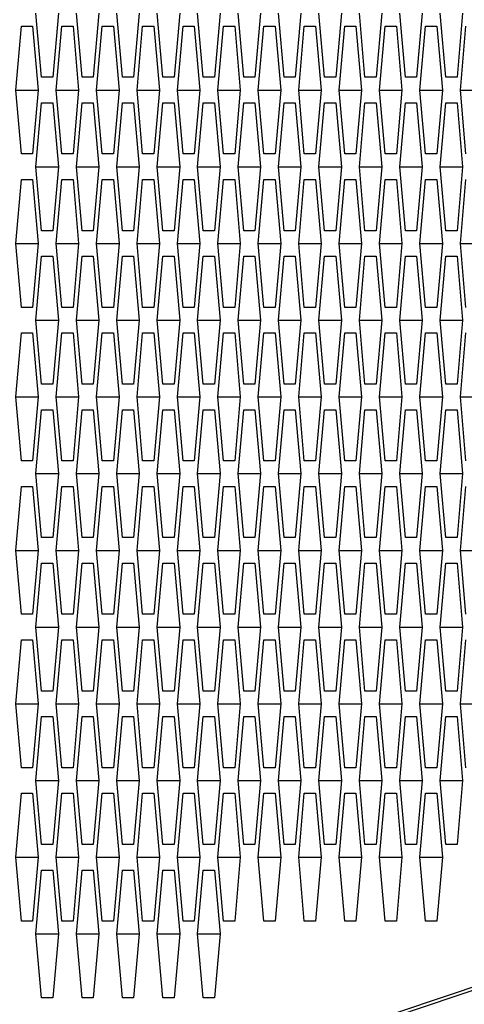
# Model space of a CAD drawing. Header units: millimetres. Extents: x 0 to 420, y 0 to 297.
# Tile 249 of 256: x 228.64 to 230.38, y 207.45 to 211.3. Entities that reach past the tile are written whole.
import ezdxf

# ---------------------------------------------------------------- set-up
doc = ezdxf.new("R2010")
doc.units = ezdxf.units.MM
doc.header["$LTSCALE"] = 23.1
doc.layers.get('0').update_dxf_attribs({"linetype": 'CONTINUOUS'})
doc.layers.add('DIM_PILOTEES', color=7, linetype='CONTINUOUS')
doc.styles.get("Standard").update_dxf_attribs({"font": 'txt', "width": 0.7})
doc.dimstyles.new('DIMSTYLE_1', dxfattribs={"dimtxt": 2.5, "dimasz": 3.5, "dimexe": 2, "dimexo": 0, "dimtad": 1, "dimdec": 0, "dimlfac": 10, "dimdsep": 46, "dimtxsty": 'Standard', "dimblk": '_FILLED', "dimblk1": '_FILLED', "dimblk2": '_FILLED', "dimcen": 0.09, "dimazin": 2, "dimtp": 1.2, "dimtm": 1.2, "dimtfac": 1, "dimtdec": 0, "dimtofl": 0, "dimtmove": 0, "dimatfit": 3, "dimldrblk": '_FILLED', "dimfxl": 0, "dimtolj": 1, "dimarcsym": 0})
doc.dimstyles.new('DIMSTYLE_2', dxfattribs={"dimtxt": 2.5, "dimasz": 3.5, "dimexe": 2, "dimexo": 0, "dimtad": 1, "dimdec": 0, "dimlfac": 10, "dimdsep": 46, "dimtxsty": 'Standard', "dimblk": '_FILLED', "dimblk1": '_FILLED', "dimblk2": '_FILLED', "dimcen": 0.09, "dimazin": 2, "dimtp": 0.5, "dimtm": 0.5, "dimtfac": 1, "dimtdec": 0, "dimtofl": 0, "dimtmove": 0, "dimatfit": 3, "dimldrblk": '_FILLED', "dimfxl": 0, "dimtolj": 1, "dimarcsym": 0})
doc.dimstyles.new('DIMSTYLE_4', dxfattribs={"dimtxt": 2.5, "dimasz": 3.5, "dimexe": 2, "dimexo": 0, "dimtad": 1, "dimdec": 0, "dimlfac": 10, "dimdsep": 46, "dimtxsty": 'Standard', "dimblk": '_FILLED', "dimblk1": '_FILLED', "dimblk2": '_FILLED', "dimcen": 0.09, "dimazin": 2, "dimtp": 0.8, "dimtm": 0.8, "dimtfac": 1, "dimtdec": 0, "dimtofl": 0, "dimtmove": 0, "dimatfit": 3, "dimldrblk": '_FILLED', "dimfxl": 0, "dimtolj": 1, "dimarcsym": 0})

# ---------------------------------------------------------------- blocks, each defined once
blk = doc.blocks.new('_FILLED')
at = {"color": 0, "linetype": 'ByBlock'}
blk.add_solid([(0, 0), (-1, 0.1429), (-1, -0.1429)], dxfattribs=at)
blk = doc.blocks.new('*D1')
at = {"layer": 'DIM_PILOTEES', "color": 2, "linetype": 'Continuous'}
for p, q in [((273.9153, 254.2086), (213.2201, 254.2086)), ((215.2201, 254.2086), (215.2201, 191.8279)), ((215.2201, 129.4471), (215.2201, 191.8279)), ((273.9407, 129.4471), (213.2201, 129.4471))]:
    blk.add_line(p, q, dxfattribs=at)
at = {"layer": 'DIM_PILOTEES', "color": 2, "linetype": 'Continuous', "xscale": 3.5, "yscale": 3.5, "zscale": 3.5}
for p, rotation in [((215.2201, 254.2086), 90), ((215.2201, 129.4471), 270)]:
    blk.add_blockref('_FILLED', p, dxfattribs=dict(at, rotation=rotation))
at = {"layer": 'DIM_PILOTEES', "color": 2, "linetype": 'Continuous', "insert": (212.0951, 191.6644), "char_height": 2.5, "width": 10.982143, "attachment_point": 2, "rotation": 90, "line_spacing_factor": 0.9}
blk.add_mtext('{\\ftxt;\\W0.0001;\\H0.0001;\\~}{\\ftxt;\\W2.9285714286;\\H2.5; }{\\ftxt;\\W0.0001;\\H0.0001;\\~}', dxfattribs=at)
blk = doc.blocks.new('*D2')
at = {"layer": 'DIM_PILOTEES', "color": 2, "linetype": 'Continuous'}
for p, q in [((226.3883, 206.1532), (226.3883, 267.8625)), ((243.2945, 226.4959), (243.2945, 267.8625)), ((226.3883, 265.8625), (218.8883, 265.8625)), ((218.8883, 265.8625), (234.8414, 265.8625)), ((250.7945, 265.8625), (234.8414, 265.8625)), ((243.2945, 265.8625), (250.7945, 265.8625))]:
    blk.add_line(p, q, dxfattribs=at)
at = {"layer": 'DIM_PILOTEES', "color": 2, "linetype": 'Continuous', "xscale": 3.5, "yscale": 3.5, "zscale": 3.5}
blk.add_blockref('_FILLED', (226.3883, 265.8625), dxfattribs=at)
at = {"layer": 'DIM_PILOTEES', "color": 2, "linetype": 'Continuous', "xscale": 3.5, "yscale": 3.5, "zscale": 3.5, "rotation": 180}
blk.add_blockref('_FILLED', (243.2945, 265.8625), dxfattribs=at)
at = {"layer": 'DIM_PILOTEES', "color": 2, "linetype": 'Continuous', "insert": (235.5503, 268.9875), "char_height": 2.5, "width": 8.035714, "attachment_point": 2, "line_spacing_factor": 0.9}
blk.add_mtext('{\\ftxt;\\W0.0001;\\H0.0001;\\~}{\\ftxt;\\W2.1428571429;\\H2.5; }{\\ftxt;\\W0.0001;\\H0.0001;\\~}', dxfattribs=at)
blk = doc.blocks.new('*D9')
at = {"layer": 'DIM_PILOTEES', "color": 2, "linetype": 'Continuous'}
for p, q in [((226.3883, 206.1532), (226.3883, 279.9641)), ((276.2211, 241.5579), (276.2211, 279.9641)), ((226.3883, 277.9641), (251.3047, 277.9641)), ((276.2211, 277.9641), (251.3047, 277.9641))]:
    blk.add_line(p, q, dxfattribs=at)
at = {"layer": 'DIM_PILOTEES', "color": 2, "linetype": 'Continuous', "xscale": 3.5, "yscale": 3.5, "zscale": 3.5, "rotation": 180}
blk.add_blockref('_FILLED', (226.3883, 277.9641), dxfattribs=at)
at = {"layer": 'DIM_PILOTEES', "color": 2, "linetype": 'Continuous', "xscale": 3.5, "yscale": 3.5, "zscale": 3.5}
blk.add_blockref('_FILLED', (276.2211, 277.9641), dxfattribs=at)
at = {"layer": 'DIM_PILOTEES', "color": 2, "linetype": 'Continuous', "insert": (253.158, 281.0891), "char_height": 2.5, "width": 8.839286, "attachment_point": 2, "line_spacing_factor": 0.9}
blk.add_mtext('{\\ftxt;\\W0.0001;\\H0.0001;\\~}{\\ftxt;\\W2.3571428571;\\H2.5; }{\\ftxt;\\W0.0001;\\H0.0001;\\~}', dxfattribs=at)

msp = doc.modelspace()

# ---------------------------------------------------------------- linework, layer by layer
at = {"color": 3, "linetype": 'Continuous'}
for p, q in [((228.7238, 211.072), (228.7018, 211.322)), ((228.7897, 211.322), (228.7677, 211.072)), ((228.8819, 211.072), (228.8599, 211.322)), ((228.9477, 211.322), (228.9258, 211.072)), ((229.04, 211.072), (229.018, 211.322)), ((229.1058, 211.322), (229.0839, 211.072)), ((229.1981, 211.072), (229.1761, 211.322)), ((229.2639, 211.322), (229.242, 211.072)), ((229.3561, 211.072), (229.3342, 211.322)), ((229.422, 211.322), (229.4001, 211.072)), ((229.5142, 211.072), (229.4923, 211.322)), ((229.5801, 211.322), (229.5581, 211.072)), ((229.6723, 211.072), (229.6504, 211.322)), ((229.7382, 211.322), (229.7162, 211.072)), ((229.8304, 211.072), (229.8085, 211.322)), ((229.8963, 211.322), (229.8743, 211.072)), ((229.9885, 211.072), (229.9666, 211.322)), ((230.0544, 211.322), (230.0324, 211.072)), ((230.1466, 211.072), (230.1246, 211.322)), ((230.2125, 211.322), (230.1905, 211.072)), ((230.3047, 211.072), (230.2827, 211.322)), ((230.3706, 211.322), (230.3486, 211.072)), ((228.6228, 211.022), (228.6447, 211.272)), ((228.6447, 211.272), (228.6886, 211.272)), ((228.6886, 211.272), (228.7106, 211.022)), ((228.7809, 211.022), (228.8028, 211.272)), ((228.8028, 211.272), (228.8467, 211.272)), ((228.8467, 211.272), (228.8687, 211.022)), ((228.939, 211.022), (228.9609, 211.272)), ((228.9609, 211.272), (229.0048, 211.272)), ((229.0048, 211.272), (229.0268, 211.022)), ((229.097, 211.022), (229.119, 211.272)), ((229.119, 211.272), (229.1629, 211.272)), ((229.1629, 211.272), (229.1849, 211.022)), ((229.2551, 211.022), (229.2771, 211.272)), ((229.2771, 211.272), (229.321, 211.272)), ((229.321, 211.272), (229.343, 211.022)), ((229.4132, 211.022), (229.4352, 211.272)), ((229.4352, 211.272), (229.4791, 211.272)), ((229.4791, 211.272), (229.5011, 211.022)), ((229.5713, 211.022), (229.5933, 211.272)), ((229.5933, 211.272), (229.6372, 211.272)), ((229.6372, 211.272), (229.6592, 211.022)), ((229.7294, 211.022), (229.7514, 211.272)), ((229.7514, 211.272), (229.7953, 211.272)), ((229.7953, 211.272), (229.8172, 211.022)), ((229.8875, 211.022), (229.9095, 211.272)), ((229.9095, 211.272), (229.9534, 211.272)), ((229.9534, 211.272), (229.9753, 211.022)), ((230.0456, 211.022), (230.0676, 211.272)), ((230.0676, 211.272), (230.1115, 211.272)), ((230.1115, 211.272), (230.1334, 211.022)), ((230.2037, 211.022), (230.2256, 211.272)), ((230.2256, 211.272), (230.2696, 211.272)), ((230.2696, 211.272), (230.2915, 211.022)), ((230.3618, 211.022), (230.3837, 211.272)), ((228.7677, 211.072), (228.7238, 211.072)), ((228.9258, 211.072), (228.8819, 211.072)), ((229.0839, 211.072), (229.04, 211.072)), ((229.242, 211.072), (229.1981, 211.072)), ((229.4001, 211.072), (229.3561, 211.072)), ((229.5581, 211.072), (229.5142, 211.072)), ((229.7162, 211.072), (229.6723, 211.072)), ((229.8743, 211.072), (229.8304, 211.072)), ((230.0324, 211.072), (229.9885, 211.072)), ((230.1905, 211.072), (230.1466, 211.072)), ((230.3486, 211.072), (230.3047, 211.072)), ((228.6447, 210.772), (228.6228, 211.022)), ((228.7106, 211.022), (228.6886, 210.772)), ((228.8028, 210.772), (228.7809, 211.022)), ((228.8687, 211.022), (228.8467, 210.772)), ((228.9609, 210.772), (228.939, 211.022)), ((229.0268, 211.022), (229.0048, 210.772)), ((229.119, 210.772), (229.097, 211.022)), ((229.1849, 211.022), (229.1629, 210.772)), ((229.2771, 210.772), (229.2551, 211.022)), ((229.343, 211.022), (229.321, 210.772)), ((229.4352, 210.772), (229.4132, 211.022)), ((229.5011, 211.022), (229.4791, 210.772)), ((229.5933, 210.772), (229.5713, 211.022)), ((229.6592, 211.022), (229.6372, 210.772)), ((229.7514, 210.772), (229.7294, 211.022)), ((229.8172, 211.022), (229.7953, 210.772)), ((229.9095, 210.772), (229.8875, 211.022)), ((229.9753, 211.022), (229.9534, 210.772)), ((230.0676, 210.772), (230.0456, 211.022)), ((230.1334, 211.022), (230.1115, 210.772)), ((230.2256, 210.772), (230.2037, 211.022)), ((230.2915, 211.022), (230.2696, 210.772)), ((230.3837, 210.772), (230.3618, 211.022)), ((228.7018, 210.722), (228.7238, 210.972)), ((228.7238, 210.972), (228.7677, 210.972)), ((228.7677, 210.972), (228.7897, 210.722)), ((228.8599, 210.722), (228.8819, 210.972)), ((228.8819, 210.972), (228.9258, 210.972)), ((228.9258, 210.972), (228.9477, 210.722)), ((229.018, 210.722), (229.04, 210.972)), ((229.04, 210.972), (229.0839, 210.972)), ((229.0839, 210.972), (229.1058, 210.722)), ((229.1761, 210.722), (229.1981, 210.972)), ((229.1981, 210.972), (229.242, 210.972)), ((229.242, 210.972), (229.2639, 210.722)), ((229.3342, 210.722), (229.3561, 210.972)), ((229.3561, 210.972), (229.4001, 210.972)), ((229.4001, 210.972), (229.422, 210.722)), ((229.4923, 210.722), (229.5142, 210.972)), ((229.5142, 210.972), (229.5581, 210.972)), ((229.5581, 210.972), (229.5801, 210.722)), ((229.6504, 210.722), (229.6723, 210.972)), ((229.6723, 210.972), (229.7162, 210.972)), ((229.7162, 210.972), (229.7382, 210.722)), ((229.8085, 210.722), (229.8304, 210.972)), ((229.8304, 210.972), (229.8743, 210.972)), ((229.8743, 210.972), (229.8963, 210.722)), ((229.9666, 210.722), (229.9885, 210.972)), ((229.9885, 210.972), (230.0324, 210.972)), ((230.0324, 210.972), (230.0544, 210.722)), ((230.1246, 210.722), (230.1466, 210.972)), ((230.1466, 210.972), (230.1905, 210.972)), ((230.1905, 210.972), (230.2125, 210.722)), ((230.2827, 210.722), (230.3047, 210.972)), ((230.3047, 210.972), (230.3486, 210.972)), ((230.3486, 210.972), (230.3706, 210.722)), ((228.6886, 210.772), (228.6447, 210.772)), ((228.8467, 210.772), (228.8028, 210.772)), ((229.0048, 210.772), (228.9609, 210.772)), ((229.1629, 210.772), (229.119, 210.772)), ((229.321, 210.772), (229.2771, 210.772)), ((229.4791, 210.772), (229.4352, 210.772)), ((229.6372, 210.772), (229.5933, 210.772)), ((229.7953, 210.772), (229.7514, 210.772)), ((229.9534, 210.772), (229.9095, 210.772)), ((230.1115, 210.772), (230.0676, 210.772)), ((230.2696, 210.772), (230.2256, 210.772)), ((228.7238, 210.472), (228.7018, 210.722)), ((228.7897, 210.722), (228.7677, 210.472)), ((228.8819, 210.472), (228.8599, 210.722)), ((228.9477, 210.722), (228.9258, 210.472)), ((229.04, 210.472), (229.018, 210.722)), ((229.1058, 210.722), (229.0839, 210.472)), ((229.1981, 210.472), (229.1761, 210.722)), ((229.2639, 210.722), (229.242, 210.472)), ((229.3561, 210.472), (229.3342, 210.722)), ((229.422, 210.722), (229.4001, 210.472)), ((229.5142, 210.472), (229.4923, 210.722)), ((229.5801, 210.722), (229.5581, 210.472)), ((229.6723, 210.472), (229.6504, 210.722)), ((229.7382, 210.722), (229.7162, 210.472)), ((229.8304, 210.472), (229.8085, 210.722)), ((229.8963, 210.722), (229.8743, 210.472)), ((229.9885, 210.472), (229.9666, 210.722)), ((230.0544, 210.722), (230.0324, 210.472)), ((230.1466, 210.472), (230.1246, 210.722)), ((230.2125, 210.722), (230.1905, 210.472)), ((230.3047, 210.472), (230.2827, 210.722)), ((230.3706, 210.722), (230.3486, 210.472)), ((228.6228, 210.422), (228.6447, 210.672)), ((228.6447, 210.672), (228.6886, 210.672)), ((228.6886, 210.672), (228.7106, 210.422)), ((228.7809, 210.422), (228.8028, 210.672)), ((228.8028, 210.672), (228.8467, 210.672)), ((228.8467, 210.672), (228.8687, 210.422)), ((228.939, 210.422), (228.9609, 210.672)), ((228.9609, 210.672), (229.0048, 210.672)), ((229.0048, 210.672), (229.0268, 210.422)), ((229.097, 210.422), (229.119, 210.672)), ((229.119, 210.672), (229.1629, 210.672)), ((229.1629, 210.672), (229.1849, 210.422)), ((229.2551, 210.422), (229.2771, 210.672)), ((229.2771, 210.672), (229.321, 210.672)), ((229.321, 210.672), (229.343, 210.422)), ((229.4132, 210.422), (229.4352, 210.672)), ((229.4352, 210.672), (229.4791, 210.672)), ((229.4791, 210.672), (229.5011, 210.422)), ((229.5713, 210.422), (229.5933, 210.672)), ((229.5933, 210.672), (229.6372, 210.672)), ((229.6372, 210.672), (229.6592, 210.422)), ((229.7294, 210.422), (229.7514, 210.672)), ((229.7514, 210.672), (229.7953, 210.672)), ((229.7953, 210.672), (229.8172, 210.422)), ((229.8875, 210.422), (229.9095, 210.672)), ((229.9095, 210.672), (229.9534, 210.672)), ((229.9534, 210.672), (229.9753, 210.422)), ((230.0456, 210.422), (230.0676, 210.672)), ((230.0676, 210.672), (230.1115, 210.672)), ((230.1115, 210.672), (230.1334, 210.422)), ((230.2037, 210.422), (230.2256, 210.672)), ((230.2256, 210.672), (230.2696, 210.672)), ((230.2696, 210.672), (230.2915, 210.422)), ((230.3618, 210.422), (230.3837, 210.672)), ((228.7677, 210.472), (228.7238, 210.472)), ((228.9258, 210.472), (228.8819, 210.472)), ((229.0839, 210.472), (229.04, 210.472)), ((229.242, 210.472), (229.1981, 210.472)), ((229.4001, 210.472), (229.3561, 210.472)), ((229.5581, 210.472), (229.5142, 210.472)), ((229.7162, 210.472), (229.6723, 210.472)), ((229.8743, 210.472), (229.8304, 210.472)), ((230.0324, 210.472), (229.9885, 210.472)), ((230.1905, 210.472), (230.1466, 210.472)), ((230.3486, 210.472), (230.3047, 210.472)), ((228.6447, 210.172), (228.6228, 210.422)), ((228.7106, 210.422), (228.6886, 210.172)), ((228.8028, 210.172), (228.7809, 210.422)), ((228.8687, 210.422), (228.8467, 210.172)), ((228.9609, 210.172), (228.939, 210.422)), ((229.0268, 210.422), (229.0048, 210.172)), ((229.119, 210.172), (229.097, 210.422)), ((229.1849, 210.422), (229.1629, 210.172)), ((229.2771, 210.172), (229.2551, 210.422)), ((229.343, 210.422), (229.321, 210.172)), ((229.4352, 210.172), (229.4132, 210.422)), ((229.5011, 210.422), (229.4791, 210.172)), ((229.5933, 210.172), (229.5713, 210.422)), ((229.6592, 210.422), (229.6372, 210.172)), ((229.7514, 210.172), (229.7294, 210.422)), ((229.8172, 210.422), (229.7953, 210.172)), ((229.9095, 210.172), (229.8875, 210.422)), ((229.9753, 210.422), (229.9534, 210.172)), ((230.0676, 210.172), (230.0456, 210.422)), ((230.1334, 210.422), (230.1115, 210.172)), ((230.2256, 210.172), (230.2037, 210.422)), ((230.2915, 210.422), (230.2696, 210.172)), ((230.3837, 210.172), (230.3618, 210.422)), ((228.7018, 210.122), (228.7238, 210.372)), ((228.7238, 210.372), (228.7677, 210.372)), ((228.7677, 210.372), (228.7897, 210.122)), ((228.8599, 210.122), (228.8819, 210.372)), ((228.8819, 210.372), (228.9258, 210.372)), ((228.9258, 210.372), (228.9477, 210.122)), ((229.018, 210.122), (229.04, 210.372)), ((229.04, 210.372), (229.0839, 210.372)), ((229.0839, 210.372), (229.1058, 210.122)), ((229.1761, 210.122), (229.1981, 210.372)), ((229.1981, 210.372), (229.242, 210.372)), ((229.242, 210.372), (229.2639, 210.122)), ((229.3342, 210.122), (229.3561, 210.372)), ((229.3561, 210.372), (229.4001, 210.372)), ((229.4001, 210.372), (229.422, 210.122)), ((229.4923, 210.122), (229.5142, 210.372)), ((229.5142, 210.372), (229.5581, 210.372)), ((229.5581, 210.372), (229.5801, 210.122)), ((229.6504, 210.122), (229.6723, 210.372)), ((229.6723, 210.372), (229.7162, 210.372)), ((229.7162, 210.372), (229.7382, 210.122)), ((229.8085, 210.122), (229.8304, 210.372)), ((229.8304, 210.372), (229.8743, 210.372)), ((229.8743, 210.372), (229.8963, 210.122)), ((229.9666, 210.122), (229.9885, 210.372)), ((229.9885, 210.372), (230.0324, 210.372)), ((230.0324, 210.372), (230.0544, 210.122)), ((230.1246, 210.122), (230.1466, 210.372)), ((230.1466, 210.372), (230.1905, 210.372)), ((230.1905, 210.372), (230.2125, 210.122)), ((230.2827, 210.122), (230.3047, 210.372)), ((230.3047, 210.372), (230.3486, 210.372)), ((230.3486, 210.372), (230.3706, 210.122)), ((228.6886, 210.172), (228.6447, 210.172)), ((228.8467, 210.172), (228.8028, 210.172)), ((229.0048, 210.172), (228.9609, 210.172)), ((229.1629, 210.172), (229.119, 210.172)), ((229.321, 210.172), (229.2771, 210.172)), ((229.4791, 210.172), (229.4352, 210.172)), ((229.6372, 210.172), (229.5933, 210.172)), ((229.7953, 210.172), (229.7514, 210.172)), ((229.9534, 210.172), (229.9095, 210.172)), ((230.1115, 210.172), (230.0676, 210.172)), ((230.2696, 210.172), (230.2256, 210.172)), ((228.7238, 209.872), (228.7018, 210.122)), ((228.7897, 210.122), (228.7677, 209.872)), ((228.8819, 209.872), (228.8599, 210.122)), ((228.9477, 210.122), (228.9258, 209.872)), ((229.04, 209.872), (229.018, 210.122)), ((229.1058, 210.122), (229.0839, 209.872)), ((229.1981, 209.872), (229.1761, 210.122)), ((229.2639, 210.122), (229.242, 209.872)), ((229.3561, 209.872), (229.3342, 210.122)), ((229.422, 210.122), (229.4001, 209.872)), ((229.5142, 209.872), (229.4923, 210.122)), ((229.5801, 210.122), (229.5581, 209.872)), ((229.6723, 209.872), (229.6504, 210.122)), ((229.7382, 210.122), (229.7162, 209.872)), ((229.8304, 209.872), (229.8085, 210.122)), ((229.8963, 210.122), (229.8743, 209.872)), ((229.9885, 209.872), (229.9666, 210.122)), ((230.0544, 210.122), (230.0324, 209.872)), ((230.1466, 209.872), (230.1246, 210.122)), ((230.2125, 210.122), (230.1905, 209.872)), ((230.3047, 209.872), (230.2827, 210.122)), ((230.3706, 210.122), (230.3486, 209.872)), ((228.6228, 209.822), (228.6447, 210.072)), ((228.6447, 210.072), (228.6886, 210.072)), ((228.6886, 210.072), (228.7106, 209.822)), ((228.7809, 209.822), (228.8028, 210.072)), ((228.8028, 210.072), (228.8467, 210.072)), ((228.8467, 210.072), (228.8687, 209.822)), ((228.939, 209.822), (228.9609, 210.072)), ((228.9609, 210.072), (229.0048, 210.072)), ((229.0048, 210.072), (229.0268, 209.822)), ((229.097, 209.822), (229.119, 210.072)), ((229.119, 210.072), (229.1629, 210.072)), ((229.1629, 210.072), (229.1849, 209.822)), ((229.2551, 209.822), (229.2771, 210.072)), ((229.2771, 210.072), (229.321, 210.072)), ((229.321, 210.072), (229.343, 209.822)), ((229.4132, 209.822), (229.4352, 210.072)), ((229.4352, 210.072), (229.4791, 210.072)), ((229.4791, 210.072), (229.5011, 209.822)), ((229.5713, 209.822), (229.5933, 210.072)), ((229.5933, 210.072), (229.6372, 210.072)), ((229.6372, 210.072), (229.6592, 209.822)), ((229.7294, 209.822), (229.7514, 210.072)), ((229.7514, 210.072), (229.7953, 210.072)), ((229.7953, 210.072), (229.8172, 209.822)), ((229.8875, 209.822), (229.9095, 210.072)), ((229.9095, 210.072), (229.9534, 210.072)), ((229.9534, 210.072), (229.9753, 209.822)), ((230.0456, 209.822), (230.0676, 210.072)), ((230.0676, 210.072), (230.1115, 210.072)), ((230.1115, 210.072), (230.1334, 209.822)), ((230.2037, 209.822), (230.2256, 210.072)), ((230.2256, 210.072), (230.2696, 210.072)), ((230.2696, 210.072), (230.2915, 209.822)), ((230.3618, 209.822), (230.3837, 210.072)), ((228.7677, 209.872), (228.7238, 209.872)), ((228.9258, 209.872), (228.8819, 209.872)), ((229.0839, 209.872), (229.04, 209.872)), ((229.242, 209.872), (229.1981, 209.872)), ((229.4001, 209.872), (229.3561, 209.872)), ((229.5581, 209.872), (229.5142, 209.872)), ((229.7162, 209.872), (229.6723, 209.872)), ((229.8743, 209.872), (229.8304, 209.872)), ((230.0324, 209.872), (229.9885, 209.872)), ((230.1905, 209.872), (230.1466, 209.872)), ((230.3486, 209.872), (230.3047, 209.872)), ((228.6447, 209.572), (228.6228, 209.822)), ((228.7106, 209.822), (228.6886, 209.572)), ((228.8028, 209.572), (228.7809, 209.822)), ((228.8687, 209.822), (228.8467, 209.572)), ((228.9609, 209.572), (228.939, 209.822)), ((229.0268, 209.822), (229.0048, 209.572)), ((229.119, 209.572), (229.097, 209.822)), ((229.1849, 209.822), (229.1629, 209.572)), ((229.2771, 209.572), (229.2551, 209.822)), ((229.343, 209.822), (229.321, 209.572)), ((229.4352, 209.572), (229.4132, 209.822)), ((229.5011, 209.822), (229.4791, 209.572)), ((229.5933, 209.572), (229.5713, 209.822)), ((229.6592, 209.822), (229.6372, 209.572)), ((229.7514, 209.572), (229.7294, 209.822)), ((229.8172, 209.822), (229.7953, 209.572)), ((229.9095, 209.572), (229.8875, 209.822)), ((229.9753, 209.822), (229.9534, 209.572)), ((230.0676, 209.572), (230.0456, 209.822)), ((230.1334, 209.822), (230.1115, 209.572)), ((230.2256, 209.572), (230.2037, 209.822)), ((230.2915, 209.822), (230.2696, 209.572)), ((230.3837, 209.572), (230.3618, 209.822)), ((228.7018, 209.522), (228.7238, 209.772)), ((228.7238, 209.772), (228.7677, 209.772)), ((228.7677, 209.772), (228.7897, 209.522)), ((228.8599, 209.522), (228.8819, 209.772)), ((228.8819, 209.772), (228.9258, 209.772)), ((228.9258, 209.772), (228.9477, 209.522)), ((229.018, 209.522), (229.04, 209.772)), ((229.04, 209.772), (229.0839, 209.772)), ((229.0839, 209.772), (229.1058, 209.522)), ((229.1761, 209.522), (229.1981, 209.772)), ((229.1981, 209.772), (229.242, 209.772)), ((229.242, 209.772), (229.2639, 209.522)), ((229.3342, 209.522), (229.3561, 209.772)), ((229.3561, 209.772), (229.4001, 209.772)), ((229.4001, 209.772), (229.422, 209.522)), ((229.4923, 209.522), (229.5142, 209.772)), ((229.5142, 209.772), (229.5581, 209.772)), ((229.5581, 209.772), (229.5801, 209.522)), ((229.6504, 209.522), (229.6723, 209.772)), ((229.6723, 209.772), (229.7162, 209.772)), ((229.7162, 209.772), (229.7382, 209.522)), ((229.8085, 209.522), (229.8304, 209.772)), ((229.8304, 209.772), (229.8743, 209.772)), ((229.8743, 209.772), (229.8963, 209.522)), ((229.9666, 209.522), (229.9885, 209.772)), ((229.9885, 209.772), (230.0324, 209.772)), ((230.0324, 209.772), (230.0544, 209.522)), ((230.1246, 209.522), (230.1466, 209.772)), ((230.1466, 209.772), (230.1905, 209.772)), ((230.1905, 209.772), (230.2125, 209.522)), ((230.2827, 209.522), (230.3047, 209.772)), ((230.3047, 209.772), (230.3486, 209.772)), ((230.3486, 209.772), (230.3706, 209.522)), ((228.6886, 209.572), (228.6447, 209.572)), ((228.8467, 209.572), (228.8028, 209.572)), ((229.0048, 209.572), (228.9609, 209.572)), ((229.1629, 209.572), (229.119, 209.572)), ((229.321, 209.572), (229.2771, 209.572)), ((229.4791, 209.572), (229.4352, 209.572)), ((229.6372, 209.572), (229.5933, 209.572)), ((229.7953, 209.572), (229.7514, 209.572)), ((229.9534, 209.572), (229.9095, 209.572)), ((230.1115, 209.572), (230.0676, 209.572)), ((230.2696, 209.572), (230.2256, 209.572)), ((228.7238, 209.272), (228.7018, 209.522)), ((228.7897, 209.522), (228.7677, 209.272)), ((228.8819, 209.272), (228.8599, 209.522)), ((228.9477, 209.522), (228.9258, 209.272)), ((229.04, 209.272), (229.018, 209.522)), ((229.1058, 209.522), (229.0839, 209.272)), ((229.1981, 209.272), (229.1761, 209.522)), ((229.2639, 209.522), (229.242, 209.272)), ((229.3561, 209.272), (229.3342, 209.522)), ((229.422, 209.522), (229.4001, 209.272)), ((229.5142, 209.272), (229.4923, 209.522)), ((229.5801, 209.522), (229.5581, 209.272)), ((229.6723, 209.272), (229.6504, 209.522)), ((229.7382, 209.522), (229.7162, 209.272)), ((229.8304, 209.272), (229.8085, 209.522)), ((229.8963, 209.522), (229.8743, 209.272)), ((229.9885, 209.272), (229.9666, 209.522)), ((230.0544, 209.522), (230.0324, 209.272)), ((230.1466, 209.272), (230.1246, 209.522)), ((230.2125, 209.522), (230.1905, 209.272)), ((230.3047, 209.272), (230.2827, 209.522)), ((230.3706, 209.522), (230.3486, 209.272)), ((228.6228, 209.222), (228.6447, 209.472)), ((228.6447, 209.472), (228.6886, 209.472)), ((228.6886, 209.472), (228.7106, 209.222)), ((228.7809, 209.222), (228.8028, 209.472)), ((228.8028, 209.472), (228.8467, 209.472)), ((228.8467, 209.472), (228.8687, 209.222)), ((228.939, 209.222), (228.9609, 209.472)), ((228.9609, 209.472), (229.0048, 209.472)), ((229.0048, 209.472), (229.0268, 209.222)), ((229.097, 209.222), (229.119, 209.472)), ((229.119, 209.472), (229.1629, 209.472)), ((229.1629, 209.472), (229.1849, 209.222)), ((229.2551, 209.222), (229.2771, 209.472)), ((229.2771, 209.472), (229.321, 209.472)), ((229.321, 209.472), (229.343, 209.222)), ((229.4132, 209.222), (229.4352, 209.472)), ((229.4352, 209.472), (229.4791, 209.472)), ((229.4791, 209.472), (229.5011, 209.222)), ((229.5713, 209.222), (229.5933, 209.472)), ((229.5933, 209.472), (229.6372, 209.472)), ((229.6372, 209.472), (229.6592, 209.222)), ((229.7294, 209.222), (229.7514, 209.472)), ((229.7514, 209.472), (229.7953, 209.472)), ((229.7953, 209.472), (229.8172, 209.222)), ((229.8875, 209.222), (229.9095, 209.472)), ((229.9095, 209.472), (229.9534, 209.472)), ((229.9534, 209.472), (229.9753, 209.222)), ((230.0456, 209.222), (230.0676, 209.472)), ((230.0676, 209.472), (230.1115, 209.472)), ((230.1115, 209.472), (230.1334, 209.222)), ((230.2037, 209.222), (230.2256, 209.472)), ((230.2256, 209.472), (230.2696, 209.472)), ((230.2696, 209.472), (230.2915, 209.222)), ((230.3618, 209.222), (230.3837, 209.472)), ((228.7677, 209.272), (228.7238, 209.272)), ((228.9258, 209.272), (228.8819, 209.272)), ((229.0839, 209.272), (229.04, 209.272)), ((229.242, 209.272), (229.1981, 209.272)), ((229.4001, 209.272), (229.3561, 209.272)), ((229.5581, 209.272), (229.5142, 209.272)), ((229.7162, 209.272), (229.6723, 209.272)), ((229.8743, 209.272), (229.8304, 209.272)), ((230.0324, 209.272), (229.9885, 209.272)), ((230.1905, 209.272), (230.1466, 209.272)), ((230.3486, 209.272), (230.3047, 209.272)), ((228.6447, 208.972), (228.6228, 209.222)), ((228.7106, 209.222), (228.6886, 208.972)), ((228.8028, 208.972), (228.7809, 209.222)), ((228.8687, 209.222), (228.8467, 208.972)), ((228.9609, 208.972), (228.939, 209.222)), ((229.0268, 209.222), (229.0048, 208.972)), ((229.119, 208.972), (229.097, 209.222)), ((229.1849, 209.222), (229.1629, 208.972)), ((229.2771, 208.972), (229.2551, 209.222)), ((229.343, 209.222), (229.321, 208.972)), ((229.4352, 208.972), (229.4132, 209.222)), ((229.5011, 209.222), (229.4791, 208.972)), ((229.5933, 208.972), (229.5713, 209.222)), ((229.6592, 209.222), (229.6372, 208.972)), ((229.7514, 208.972), (229.7294, 209.222)), ((229.8172, 209.222), (229.7953, 208.972)), ((229.9095, 208.972), (229.8875, 209.222)), ((229.9753, 209.222), (229.9534, 208.972)), ((230.0676, 208.972), (230.0456, 209.222)), ((230.1334, 209.222), (230.1115, 208.972)), ((230.2256, 208.972), (230.2037, 209.222)), ((230.2915, 209.222), (230.2696, 208.972)), ((230.3837, 208.972), (230.3618, 209.222)), ((228.7018, 208.922), (228.7238, 209.172)), ((228.7238, 209.172), (228.7677, 209.172)), ((228.7677, 209.172), (228.7897, 208.922)), ((228.8599, 208.922), (228.8819, 209.172)), ((228.8819, 209.172), (228.9258, 209.172)), ((228.9258, 209.172), (228.9477, 208.922)), ((229.018, 208.922), (229.04, 209.172)), ((229.04, 209.172), (229.0839, 209.172)), ((229.0839, 209.172), (229.1058, 208.922)), ((229.1761, 208.922), (229.1981, 209.172)), ((229.1981, 209.172), (229.242, 209.172)), ((229.242, 209.172), (229.2639, 208.922)), ((229.3342, 208.922), (229.3561, 209.172)), ((229.3561, 209.172), (229.4001, 209.172)), ((229.4001, 209.172), (229.422, 208.922)), ((229.4923, 208.922), (229.5142, 209.172)), ((229.5142, 209.172), (229.5581, 209.172)), ((229.5581, 209.172), (229.5801, 208.922)), ((229.6504, 208.922), (229.6723, 209.172)), ((229.6723, 209.172), (229.7162, 209.172)), ((229.7162, 209.172), (229.7382, 208.922)), ((229.8085, 208.922), (229.8304, 209.172)), ((229.8304, 209.172), (229.8743, 209.172)), ((229.8743, 209.172), (229.8963, 208.922)), ((229.9666, 208.922), (229.9885, 209.172)), ((229.9885, 209.172), (230.0324, 209.172)), ((230.0324, 209.172), (230.0544, 208.922)), ((230.1246, 208.922), (230.1466, 209.172)), ((230.1466, 209.172), (230.1905, 209.172)), ((230.1905, 209.172), (230.2125, 208.922)), ((230.2827, 208.922), (230.3047, 209.172)), ((230.3047, 209.172), (230.3486, 209.172)), ((230.3486, 209.172), (230.3706, 208.922)), ((228.6886, 208.972), (228.6447, 208.972)), ((228.8467, 208.972), (228.8028, 208.972)), ((229.0048, 208.972), (228.9609, 208.972)), ((229.1629, 208.972), (229.119, 208.972)), ((229.321, 208.972), (229.2771, 208.972)), ((229.4791, 208.972), (229.4352, 208.972)), ((229.6372, 208.972), (229.5933, 208.972)), ((229.7953, 208.972), (229.7514, 208.972)), ((229.9534, 208.972), (229.9095, 208.972)), ((230.1115, 208.972), (230.0676, 208.972)), ((230.2696, 208.972), (230.2256, 208.972)), ((228.7238, 208.672), (228.7018, 208.922)), ((228.7897, 208.922), (228.7677, 208.672)), ((228.8819, 208.672), (228.8599, 208.922)), ((228.9477, 208.922), (228.9258, 208.672)), ((229.04, 208.672), (229.018, 208.922)), ((229.1058, 208.922), (229.0839, 208.672)), ((229.1981, 208.672), (229.1761, 208.922)), ((229.2639, 208.922), (229.242, 208.672)), ((229.3561, 208.672), (229.3342, 208.922)), ((229.422, 208.922), (229.4001, 208.672)), ((229.5142, 208.672), (229.4923, 208.922)), ((229.5801, 208.922), (229.5581, 208.672)), ((229.6723, 208.672), (229.6504, 208.922)), ((229.7382, 208.922), (229.7162, 208.672)), ((229.8304, 208.672), (229.8085, 208.922)), ((229.8963, 208.922), (229.8743, 208.672)), ((229.9885, 208.672), (229.9666, 208.922)), ((230.0544, 208.922), (230.0324, 208.672)), ((230.1466, 208.672), (230.1246, 208.922)), ((230.2125, 208.922), (230.1905, 208.672)), ((230.3047, 208.672), (230.2827, 208.922)), ((230.3706, 208.922), (230.3486, 208.672)), ((228.6228, 208.622), (228.6447, 208.872)), ((228.6447, 208.872), (228.6886, 208.872)), ((228.6886, 208.872), (228.7106, 208.622)), ((228.7809, 208.622), (228.8028, 208.872)), ((228.8028, 208.872), (228.8467, 208.872)), ((228.8467, 208.872), (228.8687, 208.622)), ((228.939, 208.622), (228.9609, 208.872)), ((228.9609, 208.872), (229.0048, 208.872)), ((229.0048, 208.872), (229.0268, 208.622)), ((229.097, 208.622), (229.119, 208.872)), ((229.119, 208.872), (229.1629, 208.872)), ((229.1629, 208.872), (229.1849, 208.622)), ((229.2551, 208.622), (229.2771, 208.872)), ((229.2771, 208.872), (229.321, 208.872)), ((229.321, 208.872), (229.343, 208.622)), ((229.4132, 208.622), (229.4352, 208.872)), ((229.4352, 208.872), (229.4791, 208.872)), ((229.4791, 208.872), (229.5011, 208.622)), ((229.5713, 208.622), (229.5933, 208.872)), ((229.5933, 208.872), (229.6372, 208.872)), ((229.6372, 208.872), (229.6592, 208.622)), ((229.7294, 208.622), (229.7514, 208.872)), ((229.7514, 208.872), (229.7953, 208.872)), ((229.7953, 208.872), (229.8172, 208.622)), ((229.8875, 208.622), (229.9095, 208.872)), ((229.9095, 208.872), (229.9534, 208.872)), ((229.9534, 208.872), (229.9753, 208.622)), ((230.0456, 208.622), (230.0676, 208.872)), ((230.0676, 208.872), (230.1115, 208.872)), ((230.1115, 208.872), (230.1334, 208.622)), ((230.2037, 208.622), (230.2256, 208.872)), ((230.2256, 208.872), (230.2696, 208.872)), ((230.2696, 208.872), (230.2915, 208.622)), ((230.3618, 208.622), (230.3837, 208.872)), ((228.7677, 208.672), (228.7238, 208.672)), ((228.9258, 208.672), (228.8819, 208.672)), ((229.0839, 208.672), (229.04, 208.672)), ((229.242, 208.672), (229.1981, 208.672)), ((229.4001, 208.672), (229.3561, 208.672)), ((229.5581, 208.672), (229.5142, 208.672)), ((229.7162, 208.672), (229.6723, 208.672)), ((229.8743, 208.672), (229.8304, 208.672)), ((230.0324, 208.672), (229.9885, 208.672)), ((230.1905, 208.672), (230.1466, 208.672)), ((230.3486, 208.672), (230.3047, 208.672)), ((228.6447, 208.372), (228.6228, 208.622)), ((228.7106, 208.622), (228.6886, 208.372)), ((228.8028, 208.372), (228.7809, 208.622)), ((228.8687, 208.622), (228.8467, 208.372)), ((228.9609, 208.372), (228.939, 208.622)), ((229.0268, 208.622), (229.0048, 208.372)), ((229.119, 208.372), (229.097, 208.622)), ((229.1849, 208.622), (229.1629, 208.372)), ((229.2771, 208.372), (229.2551, 208.622)), ((229.343, 208.622), (229.321, 208.372)), ((229.4352, 208.372), (229.4132, 208.622)), ((229.5011, 208.622), (229.4791, 208.372)), ((229.5933, 208.372), (229.5713, 208.622)), ((229.6592, 208.622), (229.6372, 208.372)), ((229.7514, 208.372), (229.7294, 208.622)), ((229.8172, 208.622), (229.7953, 208.372)), ((229.9095, 208.372), (229.8875, 208.622)), ((229.9753, 208.622), (229.9534, 208.372)), ((230.0676, 208.372), (230.0456, 208.622)), ((230.1334, 208.622), (230.1115, 208.372)), ((230.2256, 208.372), (230.2037, 208.622)), ((230.2915, 208.622), (230.2696, 208.372)), ((230.3837, 208.372), (230.3618, 208.622)), ((228.7018, 208.322), (228.7238, 208.572)), ((228.7238, 208.572), (228.7677, 208.572)), ((228.7677, 208.572), (228.7897, 208.322)), ((228.8599, 208.322), (228.8819, 208.572)), ((228.8819, 208.572), (228.9258, 208.572)), ((228.9258, 208.572), (228.9477, 208.322)), ((229.018, 208.322), (229.04, 208.572)), ((229.04, 208.572), (229.0839, 208.572)), ((229.0839, 208.572), (229.1058, 208.322)), ((229.1761, 208.322), (229.1981, 208.572)), ((229.1981, 208.572), (229.242, 208.572)), ((229.242, 208.572), (229.2639, 208.322)), ((229.3342, 208.322), (229.3561, 208.572)), ((229.3561, 208.572), (229.4001, 208.572)), ((229.4001, 208.572), (229.422, 208.322)), ((229.4923, 208.322), (229.5142, 208.572)), ((229.5142, 208.572), (229.5581, 208.572)), ((229.5581, 208.572), (229.5801, 208.322)), ((229.6504, 208.322), (229.6723, 208.572)), ((229.6723, 208.572), (229.7162, 208.572)), ((229.7162, 208.572), (229.7382, 208.322)), ((229.8085, 208.322), (229.8304, 208.572)), ((229.8304, 208.572), (229.8743, 208.572)), ((229.8743, 208.572), (229.8963, 208.322)), ((229.9666, 208.322), (229.9885, 208.572)), ((229.9885, 208.572), (230.0324, 208.572)), ((230.0324, 208.572), (230.0544, 208.322)), ((230.1246, 208.322), (230.1466, 208.572)), ((230.1466, 208.572), (230.1905, 208.572)), ((230.1905, 208.572), (230.2125, 208.322)), ((230.2827, 208.322), (230.3047, 208.572)), ((230.3047, 208.572), (230.3486, 208.572)), ((230.3486, 208.572), (230.3706, 208.322)), ((228.6886, 208.372), (228.6447, 208.372)), ((228.8467, 208.372), (228.8028, 208.372)), ((229.0048, 208.372), (228.9609, 208.372)), ((229.1629, 208.372), (229.119, 208.372)), ((229.321, 208.372), (229.2771, 208.372)), ((229.4791, 208.372), (229.4352, 208.372)), ((229.6372, 208.372), (229.5933, 208.372)), ((229.7953, 208.372), (229.7514, 208.372)), ((229.9534, 208.372), (229.9095, 208.372)), ((230.1115, 208.372), (230.0676, 208.372)), ((230.2696, 208.372), (230.2256, 208.372)), ((228.7238, 208.072), (228.7018, 208.322)), ((228.7897, 208.322), (228.7677, 208.072)), ((228.8819, 208.072), (228.8599, 208.322)), ((228.9477, 208.322), (228.9258, 208.072)), ((229.04, 208.072), (229.018, 208.322)), ((229.1058, 208.322), (229.0839, 208.072)), ((229.1981, 208.072), (229.1761, 208.322)), ((229.2639, 208.322), (229.242, 208.072)), ((229.3561, 208.072), (229.3342, 208.322)), ((229.422, 208.322), (229.4001, 208.072)), ((229.5142, 208.072), (229.4923, 208.322)), ((229.5801, 208.322), (229.5581, 208.072)), ((229.6723, 208.072), (229.6504, 208.322)), ((229.7382, 208.322), (229.7162, 208.072)), ((229.8304, 208.072), (229.8085, 208.322)), ((229.8963, 208.322), (229.8743, 208.072)), ((229.9885, 208.072), (229.9666, 208.322)), ((230.0544, 208.322), (230.0324, 208.072)), ((230.1466, 208.072), (230.1246, 208.322)), ((230.2125, 208.322), (230.1905, 208.072)), ((230.3047, 208.072), (230.2827, 208.322)), ((230.3706, 208.322), (230.3486, 208.072)), ((228.6228, 208.022), (228.6447, 208.272)), ((228.6447, 208.272), (228.6886, 208.272)), ((228.6886, 208.272), (228.7106, 208.022)), ((228.7809, 208.022), (228.8028, 208.272)), ((228.8028, 208.272), (228.8467, 208.272)), ((228.8467, 208.272), (228.8687, 208.022)), ((228.939, 208.022), (228.9609, 208.272)), ((228.9609, 208.272), (229.0048, 208.272)), ((229.0048, 208.272), (229.0268, 208.022)), ((229.097, 208.022), (229.119, 208.272)), ((229.119, 208.272), (229.1629, 208.272)), ((229.1629, 208.272), (229.1849, 208.022)), ((229.2551, 208.022), (229.2771, 208.272)), ((229.2771, 208.272), (229.321, 208.272)), ((229.321, 208.272), (229.343, 208.022)), ((229.4132, 208.022), (229.4352, 208.272)), ((229.4352, 208.272), (229.4791, 208.272)), ((229.4791, 208.272), (229.5011, 208.022)), ((229.5713, 208.022), (229.5933, 208.272)), ((229.5933, 208.272), (229.6372, 208.272)), ((229.6372, 208.272), (229.6592, 208.022)), ((229.7294, 208.022), (229.7514, 208.272)), ((229.7514, 208.272), (229.7953, 208.272)), ((229.7953, 208.272), (229.8172, 208.022)), ((229.8875, 208.022), (229.9095, 208.272)), ((229.9095, 208.272), (229.9534, 208.272)), ((229.9534, 208.272), (229.9753, 208.022)), ((230.0456, 208.022), (230.0676, 208.272)), ((230.0676, 208.272), (230.1115, 208.272)), ((230.1115, 208.272), (230.1334, 208.022)), ((230.2037, 208.022), (230.2256, 208.272)), ((230.2256, 208.272), (230.2696, 208.272)), ((230.2696, 208.272), (230.2915, 208.022)), ((228.7677, 208.072), (228.7238, 208.072)), ((228.9258, 208.072), (228.8819, 208.072)), ((229.0839, 208.072), (229.04, 208.072)), ((229.242, 208.072), (229.1981, 208.072)), ((229.4001, 208.072), (229.3561, 208.072)), ((229.5581, 208.072), (229.5142, 208.072)), ((229.7162, 208.072), (229.6723, 208.072)), ((229.8743, 208.072), (229.8304, 208.072)), ((230.0324, 208.072), (229.9885, 208.072)), ((230.1905, 208.072), (230.1466, 208.072)), ((230.3486, 208.072), (230.3047, 208.072)), ((228.6447, 207.772), (228.6228, 208.022)), ((228.7106, 208.022), (228.6886, 207.772)), ((228.8028, 207.772), (228.7809, 208.022)), ((228.8687, 208.022), (228.8467, 207.772)), ((228.9609, 207.772), (228.939, 208.022)), ((229.0268, 208.022), (229.0048, 207.772)), ((229.119, 207.772), (229.097, 208.022)), ((229.1849, 208.022), (229.1629, 207.772)), ((229.2771, 207.772), (229.2551, 208.022)), ((229.343, 208.022), (229.321, 207.772)), ((229.4352, 207.772), (229.4132, 208.022)), ((229.5011, 208.022), (229.4791, 207.772)), ((229.5933, 207.772), (229.5713, 208.022)), ((229.6592, 208.022), (229.6372, 207.772)), ((229.7514, 207.772), (229.7294, 208.022)), ((229.8172, 208.022), (229.7953, 207.772)), ((229.9095, 207.772), (229.8875, 208.022)), ((229.9753, 208.022), (229.9534, 207.772)), ((230.0676, 207.772), (230.0456, 208.022)), ((230.1334, 208.022), (230.1115, 207.772)), ((230.2256, 207.772), (230.2037, 208.022)), ((230.2915, 208.022), (230.2696, 207.772)), ((228.7018, 207.722), (228.7238, 207.972)), ((228.7238, 207.972), (228.7677, 207.972)), ((228.7677, 207.972), (228.7897, 207.722)), ((228.8599, 207.722), (228.8819, 207.972)), ((228.8819, 207.972), (228.9258, 207.972)), ((228.9258, 207.972), (228.9477, 207.722)), ((229.018, 207.722), (229.04, 207.972)), ((229.04, 207.972), (229.0839, 207.972)), ((229.0839, 207.972), (229.1058, 207.722)), ((229.1761, 207.722), (229.1981, 207.972)), ((229.1981, 207.972), (229.242, 207.972)), ((229.242, 207.972), (229.2639, 207.722)), ((229.3342, 207.722), (229.3561, 207.972)), ((229.3561, 207.972), (229.4001, 207.972)), ((229.4001, 207.972), (229.422, 207.722)), ((231.4262, 207.8553), (226.5369, 206.2145)), ((228.6886, 207.772), (228.6447, 207.772)), ((228.8467, 207.772), (228.8028, 207.772)), ((229.0048, 207.772), (228.9609, 207.772)), ((229.1629, 207.772), (229.119, 207.772)), ((229.321, 207.772), (229.2771, 207.772)), ((229.4791, 207.772), (229.4352, 207.772)), ((229.6372, 207.772), (229.5933, 207.772)), ((229.7953, 207.772), (229.7514, 207.772)), ((229.9534, 207.772), (229.9095, 207.772)), ((230.1115, 207.772), (230.0676, 207.772)), ((230.2696, 207.772), (230.2256, 207.772)), ((228.7238, 207.472), (228.7018, 207.722)), ((228.7897, 207.722), (228.7677, 207.472)), ((228.8819, 207.472), (228.8599, 207.722)), ((228.9477, 207.722), (228.9258, 207.472)), ((229.04, 207.472), (229.018, 207.722)), ((229.1058, 207.722), (229.0839, 207.472)), ((229.1981, 207.472), (229.1761, 207.722)), ((229.2639, 207.722), (229.242, 207.472)), ((229.3561, 207.472), (229.3342, 207.722)), ((229.422, 207.722), (229.4001, 207.472)), ((228.7677, 207.472), (228.7238, 207.472)), ((228.9258, 207.472), (228.8819, 207.472)), ((229.0839, 207.472), (229.04, 207.472)), ((229.242, 207.472), (229.1981, 207.472)), ((229.4001, 207.472), (229.3561, 207.472))]:
    msp.add_line(p, q, dxfattribs=at)
at = {"color": 7, "linetype": 'Continuous'}
for p, q in [((228.6228, 211.022), (228.7106, 211.022)), ((228.7809, 211.022), (228.8687, 211.022)), ((228.939, 211.022), (229.0268, 211.022)), ((229.097, 211.022), (229.1849, 211.022)), ((229.2551, 211.022), (229.343, 211.022)), ((229.4132, 211.022), (229.5011, 211.022)), ((229.5713, 211.022), (229.6592, 211.022)), ((229.7294, 211.022), (229.8172, 211.022)), ((229.8875, 211.022), (229.9753, 211.022)), ((230.0456, 211.022), (230.1334, 211.022)), ((230.2037, 211.022), (230.2915, 211.022)), ((230.3618, 211.022), (230.4496, 211.022)), ((228.7018, 210.722), (228.7897, 210.722)), ((228.8599, 210.722), (228.9477, 210.722)), ((229.018, 210.722), (229.1058, 210.722)), ((229.1761, 210.722), (229.2639, 210.722)), ((229.3342, 210.722), (229.422, 210.722)), ((229.4923, 210.722), (229.5801, 210.722)), ((229.6504, 210.722), (229.7382, 210.722)), ((229.8085, 210.722), (229.8963, 210.722)), ((229.9666, 210.722), (230.0544, 210.722)), ((230.1246, 210.722), (230.2125, 210.722)), ((230.2827, 210.722), (230.3706, 210.722)), ((228.6228, 210.422), (228.7106, 210.422)), ((228.7809, 210.422), (228.8687, 210.422)), ((228.939, 210.422), (229.0268, 210.422)), ((229.097, 210.422), (229.1849, 210.422)), ((229.2551, 210.422), (229.343, 210.422)), ((229.4132, 210.422), (229.5011, 210.422)), ((229.5713, 210.422), (229.6592, 210.422)), ((229.7294, 210.422), (229.8172, 210.422)), ((229.8875, 210.422), (229.9753, 210.422)), ((230.0456, 210.422), (230.1334, 210.422)), ((230.2037, 210.422), (230.2915, 210.422)), ((230.3618, 210.422), (230.4496, 210.422)), ((228.7018, 210.122), (228.7897, 210.122)), ((228.8599, 210.122), (228.9477, 210.122)), ((229.018, 210.122), (229.1058, 210.122)), ((229.1761, 210.122), (229.2639, 210.122)), ((229.3342, 210.122), (229.422, 210.122)), ((229.4923, 210.122), (229.5801, 210.122)), ((229.6504, 210.122), (229.7382, 210.122)), ((229.8085, 210.122), (229.8963, 210.122)), ((229.9666, 210.122), (230.0544, 210.122)), ((230.1246, 210.122), (230.2125, 210.122)), ((230.2827, 210.122), (230.3706, 210.122)), ((228.6228, 209.822), (228.7106, 209.822)), ((228.7809, 209.822), (228.8687, 209.822)), ((228.939, 209.822), (229.0268, 209.822)), ((229.097, 209.822), (229.1849, 209.822)), ((229.2551, 209.822), (229.343, 209.822)), ((229.4132, 209.822), (229.5011, 209.822)), ((229.5713, 209.822), (229.6592, 209.822)), ((229.7294, 209.822), (229.8172, 209.822)), ((229.8875, 209.822), (229.9753, 209.822)), ((230.0456, 209.822), (230.1334, 209.822)), ((230.2037, 209.822), (230.2915, 209.822)), ((230.3618, 209.822), (230.4496, 209.822)), ((228.7018, 209.522), (228.7897, 209.522)), ((228.8599, 209.522), (228.9477, 209.522)), ((229.018, 209.522), (229.1058, 209.522)), ((229.1761, 209.522), (229.2639, 209.522)), ((229.3342, 209.522), (229.422, 209.522)), ((229.4923, 209.522), (229.5801, 209.522)), ((229.6504, 209.522), (229.7382, 209.522)), ((229.8085, 209.522), (229.8963, 209.522)), ((229.9666, 209.522), (230.0544, 209.522)), ((230.1246, 209.522), (230.2125, 209.522)), ((230.2827, 209.522), (230.3706, 209.522)), ((228.6228, 209.222), (228.7106, 209.222)), ((228.7809, 209.222), (228.8687, 209.222)), ((228.939, 209.222), (229.0268, 209.222)), ((229.097, 209.222), (229.1849, 209.222)), ((229.2551, 209.222), (229.343, 209.222)), ((229.4132, 209.222), (229.5011, 209.222)), ((229.5713, 209.222), (229.6592, 209.222)), ((229.7294, 209.222), (229.8172, 209.222)), ((229.8875, 209.222), (229.9753, 209.222)), ((230.0456, 209.222), (230.1334, 209.222)), ((230.2037, 209.222), (230.2915, 209.222)), ((230.3618, 209.222), (230.4496, 209.222)), ((228.7018, 208.922), (228.7897, 208.922)), ((228.8599, 208.922), (228.9477, 208.922)), ((229.018, 208.922), (229.1058, 208.922)), ((229.1761, 208.922), (229.2639, 208.922)), ((229.3342, 208.922), (229.422, 208.922)), ((229.4923, 208.922), (229.5801, 208.922)), ((229.6504, 208.922), (229.7382, 208.922)), ((229.8085, 208.922), (229.8963, 208.922)), ((229.9666, 208.922), (230.0544, 208.922)), ((230.1246, 208.922), (230.2125, 208.922)), ((230.2827, 208.922), (230.3706, 208.922)), ((228.6228, 208.622), (228.7106, 208.622)), ((228.7809, 208.622), (228.8687, 208.622)), ((228.939, 208.622), (229.0268, 208.622)), ((229.097, 208.622), (229.1849, 208.622)), ((229.2551, 208.622), (229.343, 208.622)), ((229.4132, 208.622), (229.5011, 208.622)), ((229.5713, 208.622), (229.6592, 208.622)), ((229.7294, 208.622), (229.8172, 208.622)), ((229.8875, 208.622), (229.9753, 208.622)), ((230.0456, 208.622), (230.1334, 208.622)), ((230.2037, 208.622), (230.2915, 208.622)), ((230.3618, 208.622), (230.4496, 208.622)), ((228.7018, 208.322), (228.7897, 208.322)), ((228.8599, 208.322), (228.9477, 208.322)), ((229.018, 208.322), (229.1058, 208.322)), ((229.1761, 208.322), (229.2639, 208.322)), ((229.3342, 208.322), (229.422, 208.322)), ((229.4923, 208.322), (229.5801, 208.322)), ((229.6504, 208.322), (229.7382, 208.322)), ((229.8085, 208.322), (229.8963, 208.322)), ((229.9666, 208.322), (230.0544, 208.322)), ((230.1246, 208.322), (230.2125, 208.322)), ((230.2827, 208.322), (230.3706, 208.322)), ((228.6228, 208.022), (228.7106, 208.022)), ((228.7809, 208.022), (228.8687, 208.022)), ((228.939, 208.022), (229.0268, 208.022)), ((229.097, 208.022), (229.1849, 208.022)), ((229.2551, 208.022), (229.343, 208.022)), ((229.4132, 208.022), (229.5011, 208.022)), ((229.5713, 208.022), (229.6592, 208.022)), ((229.7294, 208.022), (229.8172, 208.022)), ((229.8875, 208.022), (229.9753, 208.022)), ((230.0456, 208.022), (230.1334, 208.022)), ((230.2037, 208.022), (230.2915, 208.022)), ((226.3883, 206.1532), (231.3956, 207.8322)), ((228.7018, 207.722), (228.7897, 207.722)), ((228.8599, 207.722), (228.9477, 207.722)), ((229.018, 207.722), (229.1058, 207.722)), ((229.1761, 207.722), (229.2639, 207.722)), ((229.3342, 207.722), (229.422, 207.722))]:
    msp.add_line(p, q, dxfattribs=at)

# ---------------------------------------------------------------- dimensions: what is measured, and where the dimension line sits
at = {"layer": 'DIM_PILOTEES', "color": 2, "linetype": 'Continuous'}
for base, p1, p2, angle, text, dimstyle, picture, middle in [((226.3883, 277.9641), (276.2211, 241.5579), (226.3883, 206.1532), 180, '{\\ftxt;\\W0.0001;\\H0.0001;\\~}{\\ftxt;\\W2.3571428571;\\H2.5; }{\\ftxt;\\W0.0001;\\H0.0001;\\~}', 'DIMSTYLE_4', '*D9', (252.8009, 277.9641)), ((226.3883, 265.8625), (243.2945, 226.4959), (226.3883, 206.1532), 180, '{\\ftxt;\\W0.0001;\\H0.0001;\\~}{\\ftxt;\\W2.1428571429;\\H2.5; }{\\ftxt;\\W0.0001;\\H0.0001;\\~}', 'DIMSTYLE_2', '*D2', (235.1932, 265.8625)), ((215.2201, 254.2086), (273.9407, 129.4471), (273.9153, 254.2086), 90, '{\\ftxt;\\W0.0001;\\H0.0001;\\~}{\\ftxt;\\W2.9285714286;\\H2.5; }{\\ftxt;\\W0.0001;\\H0.0001;\\~}', 'DIMSTYLE_1', '*D1', (215.2201, 191.3072))]:
    dim = msp.add_linear_dim(base=base, p1=p1, p2=p2, angle=angle, text=text, dimstyle=dimstyle, dxfattribs=at)
    dim.commit()
    dim.dimension.update_dxf_attribs({"geometry": picture, "text_midpoint": middle, "dimtype": 160})

doc.saveas('drawing.dxf')
